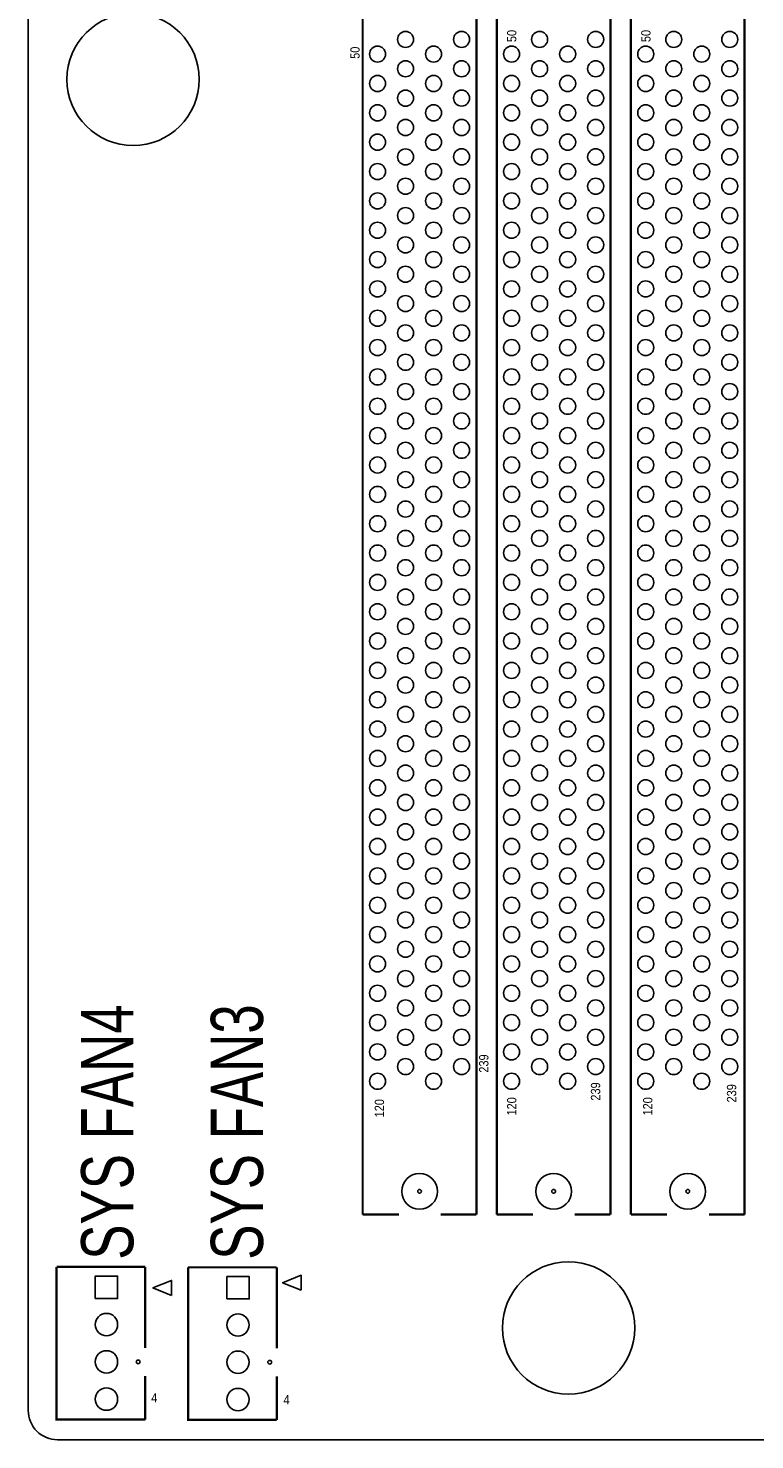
# Model space of a CAD drawing. Extents: x -11 to 330, y 0 to 334.
# Tile 1 of 16: x 0 to 50, y 0 to 96. Entities that reach past the tile are written whole.
import ezdxf

# ---------------------------------------------------------------- set-up
doc = ezdxf.new("R2010")
doc.units = 0
for name, color, linetype in [('BOARD_GEOMETRY_OUTLINE', 2, 'CONTINUOUS'), ('BOARD_GEOMETRY_SILKSCREEN_TOP', 1, 'CONTINUOUS'), ('PACKAGE_GEOMETRY_SILKSCREEN_TOP', 3, 'CONTINUOUS'), ('PIN_TOP', 4, 'CONTINUOUS')]:
    doc.layers.add(name, color=color, linetype=linetype)

msp = doc.modelspace()

# ---------------------------------------------------------------- linework, layer by layer
at = {"layer": 'BOARD_GEOMETRY_OUTLINE'}
for points in [[(330.2, 1.999996), (330.2, 328.200004, 0.414214), (328.200004, 330.2), (1.999996, 330.2, 0.414214), (0, 328.200004), (0, 1.999996, 0.414214), (1.999996, 0), (328.200004, 0, 0.414214)], [(328.200004, 0), (1.999996, 0, -0.414214), (0, 1.999996), (0, 328.200004, -0.414214), (1.999996, 330.2), (328.200004, 330.2, -0.414214), (330.2, 328.200004), (330.2, 1.999996, -0.414214)], [(26.674826, 15.710916, 1), (26.674826, 18.149316, 1)], [(27.894026, 16.930116, 1), (25.455626, 16.930116, 1)], [(35.815016, 15.710916, 1), (35.815016, 18.149316, 1)], [(37.034216, 16.930116, 1), (34.595816, 16.930116, 1)], [(44.954952, 15.710916, 1), (44.954952, 18.149316, 1)], [(46.174152, 16.930116, 1), (43.735752, 16.930116, 1)]]:
    msp.add_lwpolyline(points, format="xyb", close=True, dxfattribs=at)
at = {"layer": 'PACKAGE_GEOMETRY_SILKSCREEN_TOP', "const_width": 0.1524}
for points in [[(22.799802, 15.349982), (22.799802, 156.310076)], [(30.54985, 156.310076), (30.54985, 15.349982)], [(31.939992, 15.349982), (31.939992, 156.310076)], [(39.69004, 156.310076), (39.69004, 15.349982)], [(41.079928, 15.349982), (41.079928, 156.310076)], [(48.829976, 156.310076), (48.829976, 15.349982)], [(22.799802, 15.349982), (25.265126, 15.349982)], [(30.54985, 15.349982), (28.116276, 15.349982)], [(31.939992, 15.349982), (34.405316, 15.349982)], [(39.69004, 15.349982), (37.256466, 15.349982)], [(41.079928, 15.349982), (43.545252, 15.349982)], [(48.829976, 15.349982), (46.396402, 15.349982)], [(1.933956, 11.778488), (7.974076, 11.778488)], [(7.974076, 1.378712), (1.933956, 1.378712), (1.933956, 11.778488)], [(7.974076, 11.778488), (7.974076, 6.2611)], [(10.900156, 11.753088), (16.940276, 11.753088)], [(16.940276, 1.353312), (10.900156, 1.353312), (10.900156, 11.753088)], [(16.940276, 11.753088), (16.940276, 6.2357)], [(7.974076, 1.378712), (7.974076, 4.3561)], [(16.940276, 1.353312), (16.940276, 4.3307)]]:
    msp.add_lwpolyline(points, dxfattribs=at)
at = {"layer": 'PACKAGE_GEOMETRY_SILKSCREEN_TOP'}
for points in [[(9.76884, 9.839198), (8.49884, 10.347198), (9.76884, 10.855198)], [(18.60804, 10.194798), (17.33804, 10.702798), (18.60804, 11.210798)]]:
    msp.add_lwpolyline(points, close=True, dxfattribs=at)
at = {"layer": 'PIN_TOP'}
for points in [[(4.572, 9.6266), (4.572, 11.1506), (6.096, 11.1506), (6.096, 9.6266)], [(13.5382, 9.6012), (13.5382, 11.1252), (15.0622, 11.1252), (15.0622, 9.6012)]]:
    msp.add_lwpolyline(points, close=True, dxfattribs=at)
for centre, radius in [((7.1501, 92.71), 4.5085), ((25.719786, 95.43034), 0.5461), ((29.539692, 95.431356), 0.5461), ((34.859976, 95.43034), 0.5461), ((38.679882, 95.431356), 0.5461), ((43.999912, 95.43034), 0.5461), ((47.819818, 95.431356), 0.5461), ((23.809706, 94.430342), 0.5461), ((27.629866, 94.430342), 0.5461), ((32.949896, 94.430342), 0.5461), ((36.770056, 94.430342), 0.5461), ((42.089832, 94.430342), 0.5461), ((45.909992, 94.430342), 0.5461), ((25.719786, 93.430344), 0.5461), ((29.539692, 93.43136), 0.5461), ((34.859976, 93.430344), 0.5461), ((38.679882, 93.43136), 0.5461), ((43.999912, 93.430344), 0.5461), ((47.819818, 93.43136), 0.5461), ((23.809706, 92.430346), 0.5461), ((27.629866, 92.430346), 0.5461), ((32.949896, 92.430346), 0.5461), ((36.770056, 92.430346), 0.5461), ((42.089832, 92.430346), 0.5461), ((45.909992, 92.430346), 0.5461), ((25.719786, 91.430348), 0.5461), ((29.539692, 91.43111), 0.5461), ((34.859976, 91.430348), 0.5461), ((38.679882, 91.43111), 0.5461), ((43.999912, 91.430348), 0.5461), ((47.819818, 91.43111), 0.5461), ((23.809706, 90.43035), 0.5461), ((27.629866, 90.43035), 0.5461), ((32.949896, 90.43035), 0.5461), ((36.770056, 90.43035), 0.5461), ((42.089832, 90.43035), 0.5461), ((45.909992, 90.43035), 0.5461), ((25.719786, 89.430352), 0.5461), ((29.539692, 89.431114), 0.5461), ((34.859976, 89.430352), 0.5461), ((38.679882, 89.431114), 0.5461), ((43.999912, 89.430352), 0.5461), ((47.819818, 89.431114), 0.5461), ((23.809706, 88.430354), 0.5461), ((27.629866, 88.430354), 0.5461), ((32.949896, 88.430354), 0.5461), ((36.770056, 88.430354), 0.5461), ((42.089832, 88.430354), 0.5461), ((45.909992, 88.430354), 0.5461), ((25.719786, 87.430356), 0.5461), ((29.539692, 87.431118), 0.5461), ((34.859976, 87.430356), 0.5461), ((38.679882, 87.431118), 0.5461), ((43.999912, 87.430356), 0.5461), ((47.819818, 87.431118), 0.5461), ((23.809706, 86.430358), 0.5461), ((27.629866, 86.430358), 0.5461), ((32.949896, 86.430358), 0.5461), ((36.770056, 86.430358), 0.5461), ((42.089832, 86.430358), 0.5461), ((45.909992, 86.430358), 0.5461), ((25.719786, 85.43036), 0.5461), ((29.539692, 85.431122), 0.5461), ((34.859976, 85.43036), 0.5461), ((38.679882, 85.431122), 0.5461), ((43.999912, 85.43036), 0.5461), ((47.819818, 85.431122), 0.5461), ((23.809706, 84.430362), 0.5461), ((27.629866, 84.430362), 0.5461), ((32.949896, 84.430362), 0.5461), ((36.770056, 84.430362), 0.5461), ((42.089832, 84.430362), 0.5461), ((45.909992, 84.430362), 0.5461), ((25.719786, 83.43011), 0.5461), ((29.539692, 83.431126), 0.5461), ((34.859976, 83.43011), 0.5461), ((38.679882, 83.431126), 0.5461), ((43.999912, 83.43011), 0.5461), ((47.819818, 83.431126), 0.5461), ((23.809706, 82.430112), 0.5461), ((27.629866, 82.430112), 0.5461), ((32.949896, 82.430112), 0.5461), ((36.770056, 82.430112), 0.5461), ((42.089832, 82.430112), 0.5461), ((45.909992, 82.430112), 0.5461), ((25.719786, 81.430114), 0.5461), ((29.539692, 81.43113), 0.5461), ((34.859976, 81.430114), 0.5461), ((38.679882, 81.43113), 0.5461), ((43.999912, 81.430114), 0.5461), ((47.819818, 81.43113), 0.5461), ((23.809706, 80.430116), 0.5461), ((27.629866, 80.430116), 0.5461), ((32.949896, 80.430116), 0.5461), ((36.770056, 80.430116), 0.5461), ((42.089832, 80.430116), 0.5461), ((45.909992, 80.430116), 0.5461), ((25.719786, 79.430118), 0.5461), ((29.539692, 79.431134), 0.5461), ((34.859976, 79.430118), 0.5461), ((38.679882, 79.431134), 0.5461), ((43.999912, 79.430118), 0.5461), ((47.819818, 79.431134), 0.5461), ((23.809706, 78.43012), 0.5461), ((27.629866, 78.43012), 0.5461), ((32.949896, 78.43012), 0.5461), ((36.770056, 78.43012), 0.5461), ((42.089832, 78.43012), 0.5461), ((45.909992, 78.43012), 0.5461), ((25.719786, 77.430122), 0.5461), ((29.539692, 77.431138), 0.5461), ((34.859976, 77.430122), 0.5461), ((38.679882, 77.431138), 0.5461), ((43.999912, 77.430122), 0.5461), ((47.819818, 77.431138), 0.5461), ((23.809706, 76.430124), 0.5461), ((27.629866, 76.430124), 0.5461), ((32.949896, 76.430124), 0.5461), ((36.770056, 76.430124), 0.5461), ((42.089832, 76.430124), 0.5461), ((45.909992, 76.430124), 0.5461), ((25.719786, 75.430126), 0.5461), ((29.539692, 75.431142), 0.5461), ((34.859976, 75.430126), 0.5461), ((38.679882, 75.431142), 0.5461), ((43.999912, 75.430126), 0.5461), ((47.819818, 75.431142), 0.5461), ((23.809706, 74.430128), 0.5461), ((27.629866, 74.430128), 0.5461), ((32.949896, 74.430128), 0.5461), ((36.770056, 74.430128), 0.5461), ((42.089832, 74.430128), 0.5461), ((45.909992, 74.430128), 0.5461), ((25.719786, 73.43013), 0.5461), ((29.539692, 73.431146), 0.5461), ((34.859976, 73.43013), 0.5461), ((38.679882, 73.431146), 0.5461), ((43.999912, 73.43013), 0.5461), ((47.819818, 73.431146), 0.5461), ((23.809706, 72.430132), 0.5461), ((27.629866, 72.430132), 0.5461), ((32.949896, 72.430132), 0.5461), ((36.770056, 72.430132), 0.5461), ((42.089832, 72.430132), 0.5461), ((45.909992, 72.430132), 0.5461), ((25.719786, 71.430134), 0.5461), ((29.539692, 71.43115), 0.5461), ((34.859976, 71.430134), 0.5461), ((38.679882, 71.43115), 0.5461), ((43.999912, 71.430134), 0.5461), ((47.819818, 71.43115), 0.5461), ((23.809706, 70.430136), 0.5461), ((27.629866, 70.430136), 0.5461), ((32.949896, 70.430136), 0.5461), ((36.770056, 70.430136), 0.5461), ((42.089832, 70.430136), 0.5461), ((45.909992, 70.430136), 0.5461), ((25.719786, 69.430138), 0.5461), ((29.539692, 69.431154), 0.5461), ((34.859976, 69.430138), 0.5461), ((38.679882, 69.431154), 0.5461), ((43.999912, 69.430138), 0.5461), ((47.819818, 69.431154), 0.5461), ((23.809706, 68.43014), 0.5461), ((27.629866, 68.43014), 0.5461), ((32.949896, 68.43014), 0.5461), ((36.770056, 68.43014), 0.5461), ((42.089832, 68.43014), 0.5461), ((45.909992, 68.43014), 0.5461), ((25.719786, 67.430142), 0.5461), ((29.539692, 67.431158), 0.5461), ((34.859976, 67.430142), 0.5461), ((38.679882, 67.431158), 0.5461), ((43.999912, 67.430142), 0.5461), ((47.819818, 67.431158), 0.5461), ((23.809706, 66.430144), 0.5461), ((27.629866, 66.430144), 0.5461), ((32.949896, 66.430144), 0.5461), ((36.770056, 66.430144), 0.5461), ((42.089832, 66.430144), 0.5461), ((45.909992, 66.430144), 0.5461), ((25.719786, 65.430146), 0.5461), ((29.539692, 65.431162), 0.5461), ((34.859976, 65.430146), 0.5461), ((38.679882, 65.431162), 0.5461), ((43.999912, 65.430146), 0.5461), ((47.819818, 65.431162), 0.5461), ((23.809706, 64.430148), 0.5461), ((27.629866, 64.430148), 0.5461), ((32.949896, 64.430148), 0.5461), ((36.770056, 64.430148), 0.5461), ((42.089832, 64.430148), 0.5461), ((45.909992, 64.430148), 0.5461), ((25.719786, 63.43015), 0.5461), ((29.539692, 63.431166), 0.5461), ((34.859976, 63.43015), 0.5461), ((38.679882, 63.431166), 0.5461), ((43.999912, 63.43015), 0.5461), ((47.819818, 63.431166), 0.5461), ((23.809706, 62.430152), 0.5461), ((27.629866, 62.430152), 0.5461), ((32.949896, 62.430152), 0.5461), ((36.770056, 62.430152), 0.5461), ((42.089832, 62.430152), 0.5461), ((45.909992, 62.430152), 0.5461), ((25.719786, 61.430154), 0.5461), ((29.539692, 61.43117), 0.5461), ((34.859976, 61.430154), 0.5461), ((38.679882, 61.43117), 0.5461), ((43.999912, 61.430154), 0.5461), ((47.819818, 61.43117), 0.5461), ((23.809706, 60.430156), 0.5461), ((27.629866, 60.430156), 0.5461), ((32.949896, 60.430156), 0.5461), ((36.770056, 60.430156), 0.5461), ((42.089832, 60.430156), 0.5461), ((45.909992, 60.430156), 0.5461), ((25.719786, 59.430158), 0.5461), ((29.539692, 59.431174), 0.5461), ((34.859976, 59.430158), 0.5461), ((38.679882, 59.431174), 0.5461), ((43.999912, 59.430158), 0.5461), ((47.819818, 59.431174), 0.5461), ((23.809706, 58.43016), 0.5461), ((27.629866, 58.43016), 0.5461), ((32.949896, 58.43016), 0.5461), ((36.770056, 58.43016), 0.5461), ((42.089832, 58.43016), 0.5461), ((45.909992, 58.43016), 0.5461), ((25.719786, 57.430162), 0.5461), ((29.539692, 57.431178), 0.5461), ((34.859976, 57.430162), 0.5461), ((38.679882, 57.431178), 0.5461), ((43.999912, 57.430162), 0.5461), ((47.819818, 57.431178), 0.5461), ((23.809706, 56.430164), 0.5461), ((27.629866, 56.430164), 0.5461), ((32.949896, 56.430164), 0.5461), ((36.770056, 56.430164), 0.5461), ((42.089832, 56.430164), 0.5461), ((45.909992, 56.430164), 0.5461), ((25.719786, 55.430166), 0.5461), ((29.539692, 55.431182), 0.5461), ((34.859976, 55.430166), 0.5461), ((38.679882, 55.431182), 0.5461), ((43.999912, 55.430166), 0.5461), ((47.819818, 55.431182), 0.5461), ((23.809706, 54.430168), 0.5461), ((27.629866, 54.430168), 0.5461), ((32.949896, 54.430168), 0.5461), ((36.770056, 54.430168), 0.5461), ((42.089832, 54.430168), 0.5461), ((45.909992, 54.430168), 0.5461), ((25.719786, 53.43017), 0.5461), ((29.539692, 53.431186), 0.5461), ((34.859976, 53.43017), 0.5461), ((38.679882, 53.431186), 0.5461), ((43.999912, 53.43017), 0.5461), ((47.819818, 53.431186), 0.5461), ((23.809706, 52.430172), 0.5461), ((27.629866, 52.430172), 0.5461), ((32.949896, 52.430172), 0.5461), ((36.770056, 52.430172), 0.5461), ((42.089832, 52.430172), 0.5461), ((45.909992, 52.430172), 0.5461), ((25.719786, 51.430174), 0.5461), ((29.539692, 51.43119), 0.5461), ((34.859976, 51.430174), 0.5461), ((38.679882, 51.43119), 0.5461), ((43.999912, 51.430174), 0.5461), ((47.819818, 51.43119), 0.5461), ((23.809706, 50.430176), 0.5461), ((27.629866, 50.430176), 0.5461), ((32.949896, 50.430176), 0.5461), ((36.770056, 50.430176), 0.5461), ((42.089832, 50.430176), 0.5461), ((45.909992, 50.430176), 0.5461), ((25.719786, 49.430178), 0.5461), ((29.539692, 49.431194), 0.5461), ((34.859976, 49.430178), 0.5461), ((38.679882, 49.431194), 0.5461), ((43.999912, 49.430178), 0.5461), ((47.819818, 49.431194), 0.5461), ((23.809706, 48.43018), 0.5461), ((27.629866, 48.43018), 0.5461), ((32.949896, 48.43018), 0.5461), ((36.770056, 48.43018), 0.5461), ((42.089832, 48.43018), 0.5461), ((45.909992, 48.43018), 0.5461), ((25.719786, 47.430182), 0.5461), ((29.539692, 47.431198), 0.5461), ((34.859976, 47.430182), 0.5461), ((38.679882, 47.431198), 0.5461), ((43.999912, 47.430182), 0.5461), ((47.819818, 47.431198), 0.5461), ((23.809706, 46.430184), 0.5461), ((27.629866, 46.430184), 0.5461), ((32.949896, 46.430184), 0.5461), ((36.770056, 46.430184), 0.5461), ((42.089832, 46.430184), 0.5461), ((45.909992, 46.430184), 0.5461), ((25.719786, 45.430186), 0.5461), ((29.539692, 45.431202), 0.5461), ((34.859976, 45.430186), 0.5461), ((38.679882, 45.431202), 0.5461), ((43.999912, 45.430186), 0.5461), ((47.819818, 45.431202), 0.5461), ((23.809706, 44.430188), 0.5461), ((27.629866, 44.430188), 0.5461), ((32.949896, 44.430188), 0.5461), ((36.770056, 44.430188), 0.5461), ((42.089832, 44.430188), 0.5461), ((45.909992, 44.430188), 0.5461), ((25.719786, 43.43019), 0.5461), ((29.539692, 43.431206), 0.5461), ((34.859976, 43.43019), 0.5461), ((38.679882, 43.431206), 0.5461), ((43.999912, 43.43019), 0.5461), ((47.819818, 43.431206), 0.5461), ((23.809706, 42.430192), 0.5461), ((27.629866, 42.430192), 0.5461), ((32.949896, 42.430192), 0.5461), ((36.770056, 42.430192), 0.5461), ((42.089832, 42.430192), 0.5461), ((45.909992, 42.430192), 0.5461), ((25.719786, 41.430194), 0.5461), ((29.539692, 41.43121), 0.5461), ((34.859976, 41.430194), 0.5461), ((38.679882, 41.43121), 0.5461), ((43.999912, 41.430194), 0.5461), ((47.819818, 41.43121), 0.5461), ((23.809706, 40.430196), 0.5461), ((27.629866, 40.430196), 0.5461), ((32.949896, 40.430196), 0.5461), ((36.770056, 40.430196), 0.5461), ((42.089832, 40.430196), 0.5461), ((45.909992, 40.430196), 0.5461), ((25.719786, 39.430198), 0.5461), ((29.539692, 39.431214), 0.5461), ((34.859976, 39.430198), 0.5461), ((38.679882, 39.431214), 0.5461), ((43.999912, 39.430198), 0.5461), ((47.819818, 39.431214), 0.5461), ((23.809706, 38.4302), 0.5461), ((27.629866, 38.4302), 0.5461), ((32.949896, 38.4302), 0.5461), ((36.770056, 38.4302), 0.5461), ((42.089832, 38.4302), 0.5461), ((45.909992, 38.4302), 0.5461), ((25.719786, 37.430202), 0.5461), ((29.539692, 37.431218), 0.5461), ((34.859976, 37.430202), 0.5461), ((38.679882, 37.431218), 0.5461), ((43.999912, 37.430202), 0.5461), ((47.819818, 37.431218), 0.5461), ((23.809706, 36.430204), 0.5461), ((27.629866, 36.430204), 0.5461), ((32.949896, 36.430204), 0.5461), ((36.770056, 36.430204), 0.5461), ((42.089832, 36.430204), 0.5461), ((45.909992, 36.430204), 0.5461), ((25.719786, 35.430206), 0.5461), ((29.539692, 35.431222), 0.5461), ((34.859976, 35.430206), 0.5461), ((38.679882, 35.431222), 0.5461), ((43.999912, 35.430206), 0.5461), ((47.819818, 35.431222), 0.5461), ((23.809706, 34.430208), 0.5461), ((27.629866, 34.430208), 0.5461), ((32.949896, 34.430208), 0.5461), ((36.770056, 34.430208), 0.5461), ((42.089832, 34.430208), 0.5461), ((45.909992, 34.430208), 0.5461), ((25.719786, 33.43021), 0.5461), ((29.539692, 33.431226), 0.5461), ((34.859976, 33.43021), 0.5461), ((38.679882, 33.431226), 0.5461), ((43.999912, 33.43021), 0.5461), ((47.819818, 33.431226), 0.5461), ((23.809706, 32.430212), 0.5461), ((27.629866, 32.430212), 0.5461), ((32.949896, 32.430212), 0.5461), ((36.770056, 32.430212), 0.5461), ((42.089832, 32.430212), 0.5461), ((45.909992, 32.430212), 0.5461), ((25.719786, 31.430214), 0.5461), ((29.539692, 31.43123), 0.5461), ((34.859976, 31.430214), 0.5461), ((38.679882, 31.43123), 0.5461), ((43.999912, 31.430214), 0.5461), ((47.819818, 31.43123), 0.5461), ((23.809706, 30.430216), 0.5461), ((27.629866, 30.430216), 0.5461), ((32.949896, 30.430216), 0.5461), ((36.770056, 30.430216), 0.5461), ((42.089832, 30.430216), 0.5461), ((45.909992, 30.430216), 0.5461), ((25.719786, 29.430218), 0.5461), ((29.539692, 29.431234), 0.5461), ((34.859976, 29.430218), 0.5461), ((38.679882, 29.431234), 0.5461), ((43.999912, 29.430218), 0.5461), ((47.819818, 29.431234), 0.5461), ((23.809706, 28.43022), 0.5461), ((27.629866, 28.43022), 0.5461), ((32.949896, 28.43022), 0.5461), ((36.770056, 28.43022), 0.5461), ((42.089832, 28.43022), 0.5461), ((45.909992, 28.43022), 0.5461), ((25.719786, 27.430222), 0.5461), ((29.539692, 27.431238), 0.5461), ((34.859976, 27.430222), 0.5461), ((38.679882, 27.431238), 0.5461), ((43.999912, 27.430222), 0.5461), ((47.819818, 27.431238), 0.5461), ((23.809706, 26.430224), 0.5461), ((27.629866, 26.430224), 0.5461), ((32.949896, 26.430224), 0.5461), ((36.770056, 26.430224), 0.5461), ((42.089832, 26.430224), 0.5461), ((45.909992, 26.430224), 0.5461), ((25.719786, 25.430226), 0.5461), ((29.539692, 25.431242), 0.5461), ((34.859976, 25.430226), 0.5461), ((38.679882, 25.431242), 0.5461), ((43.999912, 25.430226), 0.5461), ((47.819818, 25.431242), 0.5461), ((23.809706, 24.430228), 0.5461), ((27.629866, 24.430228), 0.5461), ((32.949896, 24.430228), 0.5461), ((36.770056, 24.430228), 0.5461), ((42.089832, 24.430228), 0.5461), ((45.909992, 24.430228), 0.5461), ((26.674826, 16.930116), 0.127), ((35.815016, 16.930116), 0.127), ((44.954952, 16.930116), 0.127), ((36.83, 7.62), 4.5085), ((5.334, 7.8486), 0.762), ((14.3002, 7.8232), 0.762), ((5.334, 5.3086), 0.762), ((14.3002, 5.2832), 0.762), ((7.494016, 5.3086), 0.127), ((16.460216, 5.2832), 0.127), ((5.334, 2.7686), 0.762), ((14.3002, 2.7432), 0.762)]:
    msp.add_circle(centre, radius, dxfattribs=at)

# ---------------------------------------------------------------- texts
at = {"layer": 'BOARD_GEOMETRY_SILKSCREEN_TOP', "width": 0.757143}
for s, p in [('SYS FAN4', (7.1628, 12.2682)), ('SYS FAN3', (16.002, 12.2682))]:
    msp.add_text(s, height=3.556, rotation=90, dxfattribs=at).set_placement(p)
at = {"layer": 'PACKAGE_GEOMETRY_SILKSCREEN_TOP', "width": 0.88}
for s, p in [('50', (33.274, 95.25)), ('50', (42.418, 95.25)), ('50', (22.591268, 94.10954)), ('239', (31.369, 25.019)), ('239', (38.989, 23.114)), ('239', (48.26, 22.987)), ('120', (24.257, 21.971)), ('120', (33.274, 22.098)), ('120', (42.545, 22.098))]:
    msp.add_text(s, height=0.635, rotation=90, dxfattribs=at).set_placement(p)
for p in [(8.382, 2.54), (17.399, 2.413)]:
    msp.add_text('4', height=0.635, dxfattribs=at).set_placement(p)

doc.saveas('drawing.dxf')
